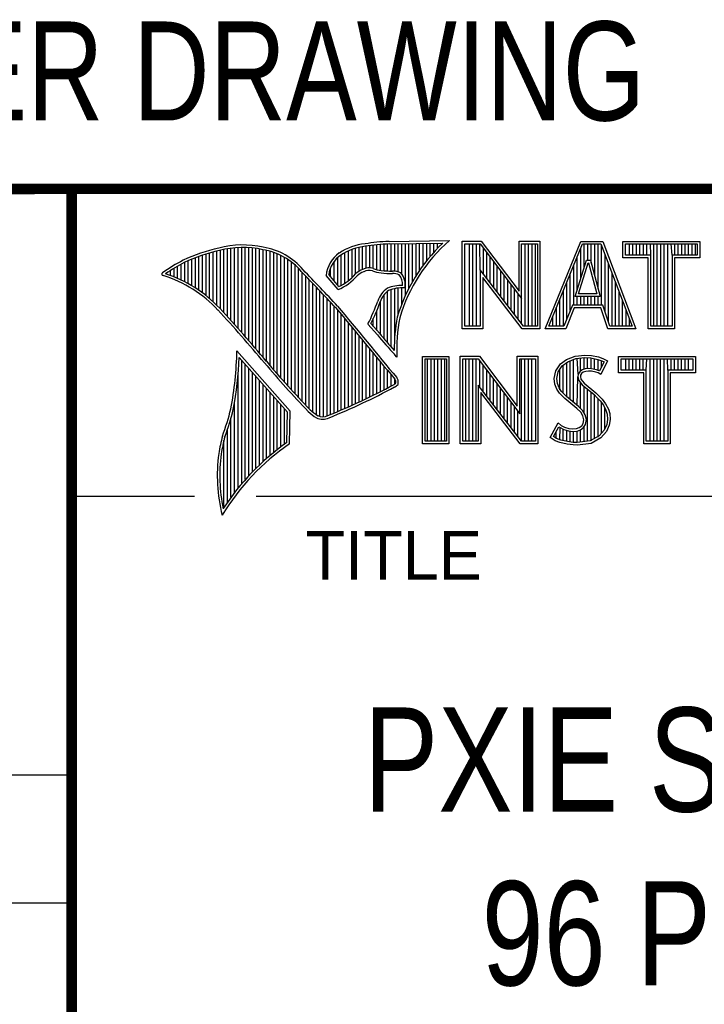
# Model space of a CAD drawing. Header units: inches. Extents: x 0 to 22, y 0 to 17.
# Tile 8 of 12: x 16.3 to 17.6, y 1.4 to 3.3. Entities that reach past the tile are written whole.
import ezdxf
from ezdxf.enums import TextEntityAlignment as Align

# ---------------------------------------------------------------- set-up
doc = ezdxf.new("R2010")
doc.units = ezdxf.units.IN
doc.header["$LTSCALE"] = 1.21
doc.header["$MEASUREMENT"] = 0
doc.layers.get('0').update_dxf_attribs({"linetype": 'CONTINUOUS'})
doc.styles.get("Standard").update_dxf_attribs({"font": 'txt', "width": 0.8})

msp = doc.modelspace()

# ---------------------------------------------------------------- linework, layer by layer
at = {"color": 2, "linetype": 'CONTINUOUS'}
for p, q in [((16.3737, 2.9596), (21.5037, 2.9596)), ((16.3737, 2.9596), (16.3737, 1.2496)), ((16.375, 2.96), (21.5, 2.96)), ((16.9742, 2.8027), (16.9742, 2.8536)), ((16.981, 2.8023), (16.981, 2.854)), ((16.9838, 2.8589), (17.0997, 2.8607)), ((16.9839, 2.8541), (17.087, 2.8557)), ((16.9879, 2.802), (16.9879, 2.8542)), ((16.9947, 2.8019), (16.9947, 2.8543)), ((17.0015, 2.8005), (17.0015, 2.8544)), ((17.0083, 2.7963), (17.0083, 2.8545)), ((17.0152, 2.755), (17.0152, 2.8546)), ((17.022, 2.7691), (17.022, 2.8547)), ((17.0288, 2.7817), (17.0288, 2.8548)), ((17.0357, 2.7931), (17.0357, 2.8549)), ((17.0425, 2.8035), (17.0425, 2.855)), ((17.0493, 2.8131), (17.0493, 2.8551)), ((17.0561, 2.822), (17.0561, 2.8552)), ((17.063, 2.8303), (17.063, 2.8553)), ((17.0698, 2.8381), (17.0698, 2.8554)), ((17.0766, 2.8454), (17.0766, 2.8555)), ((17.1243, 2.8592), (17.1609, 2.8592)), ((17.1243, 2.6915), (17.1243, 2.8592)), ((17.1291, 2.8543), (17.1585, 2.8543)), ((17.1291, 2.6963), (17.1291, 2.8543)), ((17.1381, 2.6963), (17.1381, 2.8543)), ((17.1447, 2.6963), (17.1447, 2.8543)), ((17.1514, 2.6963), (17.1514, 2.8543)), ((17.1589, 2.8042), (17.1581, 2.8543)), ((17.1585, 2.8543), (17.2383, 2.7492)), ((17.1609, 2.8592), (17.2334, 2.7636)), ((17.2334, 2.8592), (17.2732, 2.8592)), ((17.2334, 2.7636), (17.2334, 2.8592)), ((17.2383, 2.8543), (17.2684, 2.8543)), ((17.2383, 2.7492), (17.2383, 2.8543)), ((17.2449, 2.6963), (17.2449, 2.8543)), ((17.2515, 2.6963), (17.2515, 2.8543)), ((17.2582, 2.6963), (17.2582, 2.8543)), ((17.2649, 2.6963), (17.2649, 2.8543)), ((17.2684, 2.8543), (17.2684, 2.6963)), ((17.2732, 2.8592), (17.2732, 2.6915)), ((17.2831, 2.6915), (17.3516, 2.8591)), ((17.2903, 2.6964), (17.3548, 2.8542)), ((17.3516, 2.8591), (17.3938, 2.8591)), ((17.3548, 2.8542), (17.3905, 2.8542)), ((17.3583, 2.8098), (17.3583, 2.8542)), ((17.365, 2.8228), (17.365, 2.8542)), ((17.3717, 2.817), (17.3717, 2.8542)), ((17.3784, 2.7925), (17.3784, 2.8542)), ((17.385, 2.7679), (17.385, 2.8542)), ((17.3905, 2.8542), (17.4504, 2.6964)), ((17.3938, 2.8591), (17.4574, 2.6915)), ((17.4327, 2.8591), (17.5802, 2.8591)), ((17.4327, 2.8278), (17.4327, 2.8591)), ((17.4375, 2.8542), (17.5753, 2.8542)), ((17.4375, 2.8327), (17.4375, 2.8542)), ((17.4451, 2.8327), (17.4451, 2.8542)), ((17.4518, 2.8327), (17.4518, 2.8542)), ((17.4585, 2.8327), (17.4585, 2.8542)), ((17.4652, 2.8327), (17.4652, 2.8542)), ((17.4718, 2.8327), (17.4718, 2.8542)), ((17.4785, 2.8327), (17.4785, 2.8542)), ((17.4859, 2.8327), (17.4852, 2.8542)), ((17.4919, 2.6964), (17.4919, 2.8542)), ((17.4985, 2.6964), (17.4985, 2.8542)), ((17.5052, 2.6964), (17.5052, 2.8542)), ((17.5119, 2.6964), (17.5119, 2.8542)), ((17.5186, 2.6964), (17.5186, 2.8542)), ((17.5269, 2.8327), (17.5252, 2.8542)), ((17.5319, 2.8327), (17.5319, 2.8542)), ((17.5386, 2.8327), (17.5386, 2.8542)), ((17.5453, 2.8327), (17.5453, 2.8542)), ((17.5519, 2.8327), (17.5519, 2.8542)), ((17.5586, 2.8327), (17.5586, 2.8542)), ((17.5653, 2.8327), (17.5653, 2.8542)), ((17.572, 2.8327), (17.572, 2.8542)), ((17.5753, 2.8542), (17.5753, 2.8327)), ((17.5802, 2.8591), (17.5802, 2.8278)), ((16.6329, 2.7549), (16.6329, 2.8347)), ((16.6397, 2.7492), (16.6397, 2.8367)), ((16.6465, 2.7431), (16.6465, 2.8386)), ((16.6533, 2.7366), (16.6533, 2.8403)), ((16.6602, 2.7295), (16.6602, 2.8419)), ((16.667, 2.7221), (16.667, 2.8435)), ((16.6738, 2.7146), (16.6738, 2.8449)), ((16.6806, 2.707), (16.6806, 2.8459)), ((16.6875, 2.6995), (16.6875, 2.8467)), ((16.6943, 2.6918), (16.6943, 2.8472)), ((16.7011, 2.6841), (16.7011, 2.8474)), ((16.708, 2.6764), (16.708, 2.8474)), ((16.7148, 2.6685), (16.7148, 2.847)), ((16.7216, 2.6607), (16.7216, 2.8465)), ((16.7284, 2.6527), (16.7284, 2.8456)), ((16.7353, 2.6447), (16.7353, 2.8445)), ((16.7421, 2.6366), (16.7421, 2.8431)), ((16.7489, 2.6285), (16.7489, 2.8417)), ((16.7557, 2.6204), (16.7557, 2.84)), ((16.7626, 2.6125), (16.7626, 2.8378)), ((16.7694, 2.6046), (16.7694, 2.8352)), ((16.8991, 2.7788), (16.8991, 2.8375)), ((16.9059, 2.7837), (16.9059, 2.8408)), ((16.9128, 2.7896), (16.9128, 2.8436)), ((16.9196, 2.7966), (16.9196, 2.8459)), ((16.9264, 2.8018), (16.9264, 2.8477)), ((16.9332, 2.8053), (16.9332, 2.849)), ((16.9401, 2.8077), (16.9401, 2.8499)), ((16.9469, 2.8082), (16.9469, 2.8509)), ((16.9537, 2.8069), (16.9537, 2.8518)), ((16.9606, 2.8048), (16.9606, 2.8525)), ((16.9674, 2.8034), (16.9674, 2.8531)), ((17.1648, 2.7965), (17.1648, 2.8461)), ((17.1714, 2.7879), (17.1714, 2.8373)), ((17.3517, 2.7882), (17.3517, 2.8465)), ((17.3917, 2.7364), (17.3917, 2.851)), ((16.5919, 2.7815), (16.5919, 2.819)), ((16.5987, 2.7778), (16.5987, 2.8221)), ((16.6055, 2.7738), (16.6055, 2.8249)), ((16.6124, 2.7696), (16.6124, 2.8276)), ((16.6192, 2.765), (16.6192, 2.8301)), ((16.626, 2.7601), (16.626, 2.8325)), ((16.7762, 2.5968), (16.7762, 2.8321)), ((16.7831, 2.5891), (16.7831, 2.8284)), ((16.7899, 2.5815), (16.7899, 2.8242)), ((16.7967, 2.5739), (16.7967, 2.8193)), ((16.8786, 2.783), (16.8786, 2.8206)), ((16.8855, 2.7749), (16.8855, 2.8281)), ((16.8923, 2.7747), (16.8923, 2.8335)), ((17.1781, 2.7792), (17.1781, 2.8285)), ((17.1848, 2.7705), (17.1848, 2.8197)), ((17.3409, 2.7533), (17.3624, 2.8228)), ((17.345, 2.7666), (17.345, 2.8302)), ((17.3475, 2.7581), (17.3659, 2.8179)), ((17.3624, 2.8228), (17.3701, 2.8228)), ((17.3659, 2.8179), (17.3664, 2.8179)), ((17.3664, 2.8179), (17.3827, 2.7581)), ((17.3701, 2.8228), (17.389, 2.7533)), ((17.3984, 2.7232), (17.3984, 2.8334)), ((17.4051, 2.7034), (17.4051, 2.8158)), ((17.481, 2.8278), (17.4327, 2.8278)), ((17.4859, 2.8327), (17.4375, 2.8327)), ((17.481, 2.6915), (17.481, 2.8278)), ((17.4859, 2.6964), (17.4859, 2.8327)), ((17.5753, 2.8327), (17.5269, 2.8327)), ((17.5269, 2.8327), (17.5269, 2.6964)), ((17.5802, 2.8278), (17.5318, 2.8278)), ((17.5318, 2.8278), (17.5318, 2.6915)), ((16.5578, 2.796), (16.5578, 2.7989)), ((16.5646, 2.7936), (16.5646, 2.8033)), ((16.5714, 2.7909), (16.5714, 2.8075)), ((16.5782, 2.788), (16.5782, 2.8116)), ((16.5851, 2.7849), (16.5851, 2.8154)), ((16.8035, 2.5665), (16.8035, 2.8136)), ((16.8104, 2.5591), (16.8104, 2.807)), ((16.8172, 2.5519), (16.8172, 2.7996)), ((16.8718, 2.791), (16.8718, 2.8085)), ((17.2418, 2.6963), (17.1589, 2.8042)), ((17.1589, 2.8042), (17.1589, 2.6963)), ((17.1915, 2.7618), (17.1915, 2.8109)), ((17.1981, 2.7531), (17.1981, 2.8021)), ((17.3316, 2.7267), (17.3316, 2.7975)), ((17.3383, 2.7364), (17.3383, 2.8138)), ((17.4118, 2.6964), (17.4118, 2.7982)), ((16.824, 2.5447), (16.824, 2.7924)), ((16.8308, 2.5375), (16.8308, 2.7853)), ((16.8377, 2.5314), (16.8377, 2.7781)), ((16.8864, 2.7664), (16.8632, 2.7937)), ((16.8877, 2.7723), (16.8682, 2.7952)), ((17.2395, 2.6915), (17.1637, 2.7899)), ((17.1637, 2.7899), (17.1637, 2.6915)), ((17.2048, 2.7445), (17.2048, 2.7933)), ((17.2115, 2.7358), (17.2115, 2.7845)), ((17.325, 2.7101), (17.325, 2.7812)), ((17.4184, 2.6964), (17.4184, 2.7806)), ((16.8445, 2.5262), (16.8445, 2.7709)), ((16.8513, 2.523), (16.8513, 2.7637)), ((16.981, 2.664), (16.981, 2.7634)), ((16.9879, 2.6563), (16.9879, 2.7665)), ((16.9947, 2.6748), (16.9947, 2.7683)), ((17.0015, 2.7195), (17.0015, 2.7694)), ((17.0083, 2.7388), (17.0083, 2.7698)), ((17.2182, 2.7271), (17.2182, 2.7757)), ((17.2248, 2.7184), (17.2248, 2.7669)), ((17.3183, 2.6964), (17.3183, 2.7648)), ((17.4251, 2.6964), (17.4251, 2.763)), ((16.8581, 2.5224), (16.8581, 2.7565)), ((16.865, 2.5241), (16.865, 2.7493)), ((16.8718, 2.527), (16.8718, 2.7421)), ((16.9674, 2.6802), (16.9674, 2.7444)), ((16.9742, 2.672), (16.9742, 2.7568)), ((17.2315, 2.7098), (17.2315, 2.7581)), ((17.2382, 2.7011), (17.2383, 2.7492)), ((17.3116, 2.6964), (17.3116, 2.7485)), ((17.389, 2.7533), (17.3409, 2.7533)), ((17.345, 2.7364), (17.345, 2.7533)), ((17.3827, 2.7581), (17.3475, 2.7581)), ((17.3517, 2.7364), (17.3517, 2.7533)), ((17.3583, 2.7364), (17.3583, 2.7533)), ((17.365, 2.7364), (17.365, 2.7533)), ((17.3717, 2.7364), (17.3717, 2.7533)), ((17.3784, 2.7364), (17.3784, 2.7533)), ((17.385, 2.7364), (17.385, 2.7533)), ((17.4318, 2.6964), (17.4318, 2.7455)), ((16.8786, 2.5298), (16.8786, 2.7348)), ((16.8855, 2.5327), (16.8855, 2.727)), ((16.9606, 2.6882), (16.9606, 2.7266)), ((17.3049, 2.6964), (17.3049, 2.7322)), ((17.3356, 2.7364), (17.3195, 2.6964)), ((17.3388, 2.7316), (17.3228, 2.6915)), ((17.394, 2.7364), (17.3356, 2.7364)), ((17.3905, 2.7316), (17.3388, 2.7316)), ((17.4039, 2.6915), (17.3905, 2.7316)), ((17.4074, 2.6964), (17.394, 2.7364)), ((17.4385, 2.6964), (17.4385, 2.7279)), ((16.8923, 2.5356), (16.8923, 2.7187)), ((16.8991, 2.5385), (16.8991, 2.7104)), ((16.9059, 2.5415), (16.9059, 2.7022)), ((16.9537, 2.696), (16.9537, 2.7109)), ((17.2983, 2.6964), (17.2983, 2.7158)), ((17.4451, 2.6964), (17.4451, 2.7103)), ((16.9128, 2.5446), (16.9128, 2.6939)), ((16.9196, 2.5477), (16.9196, 2.6856)), ((16.9616, 2.6797), (16.9434, 2.7005)), ((16.9653, 2.6828), (16.9492, 2.7013)), ((17.1637, 2.6915), (17.1243, 2.6915)), ((17.1589, 2.6963), (17.1291, 2.6963)), ((17.2732, 2.6915), (17.2395, 2.6915)), ((17.2684, 2.6963), (17.2418, 2.6963)), ((17.3228, 2.6915), (17.2831, 2.6915)), ((17.3195, 2.6964), (17.2903, 2.6964)), ((17.4574, 2.6915), (17.4039, 2.6915)), ((17.4504, 2.6964), (17.4074, 2.6964)), ((17.5318, 2.6915), (17.481, 2.6915)), ((17.5269, 2.6964), (17.4859, 2.6964)), ((16.9264, 2.5508), (16.9264, 2.6774)), ((16.9332, 2.554), (16.9332, 2.6691)), ((16.7939, 2.533), (16.6919, 2.6489)), ((16.9401, 2.5573), (16.9401, 2.6608)), ((16.9469, 2.5606), (16.9469, 2.6526)), ((16.789, 2.5312), (16.6964, 2.6365)), ((16.7011, 2.3939), (16.7011, 2.6311)), ((16.9537, 2.5639), (16.9537, 2.6443)), ((16.9606, 2.5673), (16.9606, 2.6361)), ((16.9674, 2.5708), (16.9674, 2.6278)), ((16.999, 2.637), (16.9946, 2.6418)), ((17.0482, 2.6383), (17.0988, 2.6383)), ((17.0482, 2.4708), (17.0482, 2.6383)), ((17.0531, 2.6334), (17.0939, 2.6334)), ((17.0531, 2.4756), (17.0531, 2.6334)), ((17.0577, 2.4756), (17.0577, 2.6334)), ((17.0644, 2.4756), (17.0644, 2.6334)), ((17.071, 2.4756), (17.071, 2.6334)), ((17.0777, 2.4756), (17.0777, 2.6334)), ((17.0844, 2.4756), (17.0844, 2.6334)), ((17.0911, 2.4756), (17.0911, 2.6334)), ((17.0939, 2.6334), (17.0939, 2.4756)), ((17.0988, 2.6383), (17.0988, 2.4708)), ((17.1205, 2.6385), (17.1571, 2.6385)), ((17.1205, 2.4708), (17.1205, 2.6385)), ((17.1253, 2.6336), (17.1547, 2.6336)), ((17.1253, 2.4756), (17.1253, 2.6336)), ((17.1311, 2.4756), (17.1311, 2.6336)), ((17.1378, 2.4756), (17.1378, 2.6336)), ((17.1445, 2.4756), (17.1445, 2.6336)), ((17.1511, 2.4756), (17.1511, 2.6336)), ((17.1547, 2.6336), (17.2345, 2.5284)), ((17.1571, 2.6385), (17.2296, 2.5429)), ((17.1578, 2.5799), (17.1578, 2.6295)), ((17.2296, 2.6385), (17.2694, 2.6385)), ((17.2296, 2.5429), (17.2296, 2.6385)), ((17.2345, 2.6336), (17.2646, 2.6336)), ((17.2345, 2.5284), (17.2345, 2.6336)), ((17.2379, 2.4756), (17.2379, 2.6336)), ((17.2446, 2.4756), (17.2446, 2.6336)), ((17.2513, 2.4756), (17.2513, 2.6336)), ((17.2579, 2.4756), (17.2579, 2.6336)), ((17.2646, 2.6336), (17.2646, 2.4756)), ((17.2694, 2.6385), (17.2694, 2.4708)), ((17.3127, 2.6238), (17.3245, 2.6324)), ((17.3162, 2.6204), (17.3269, 2.6281)), ((17.3245, 2.6324), (17.3412, 2.639)), ((17.3269, 2.6281), (17.3424, 2.6343)), ((17.3314, 2.5555), (17.3314, 2.6299)), ((17.338, 2.5499), (17.338, 2.6326)), ((17.3412, 2.639), (17.3596, 2.641)), ((17.3424, 2.6343), (17.3597, 2.6362)), ((17.3466, 2.6041), (17.3447, 2.6345)), ((17.3514, 2.6103), (17.3514, 2.6353)), ((17.3581, 2.6135), (17.3581, 2.636)), ((17.3596, 2.641), (17.372, 2.6402)), ((17.3597, 2.6362), (17.3713, 2.6354)), ((17.3647, 2.6146), (17.3647, 2.6358)), ((17.3713, 2.6354), (17.3843, 2.6326)), ((17.3714, 2.6146), (17.3714, 2.6353)), ((17.372, 2.6402), (17.3856, 2.6373)), ((17.3781, 2.6134), (17.3781, 2.6339)), ((17.3843, 2.6326), (17.3921, 2.6299)), ((17.3848, 2.6117), (17.3848, 2.6324)), ((17.3856, 2.6373), (17.3939, 2.6344)), ((17.3966, 2.6278), (17.3879, 2.6106)), ((17.4031, 2.6301), (17.3899, 2.6036)), ((17.3914, 2.6176), (17.3914, 2.6301)), ((17.3921, 2.6299), (17.3966, 2.6278)), ((17.3939, 2.6344), (17.4031, 2.6301)), ((17.4242, 2.6383), (17.5717, 2.6383)), ((17.4242, 2.607), (17.4242, 2.6383)), ((17.429, 2.6334), (17.5669, 2.6334)), ((17.429, 2.6119), (17.429, 2.6334)), ((17.4382, 2.6119), (17.4382, 2.6334)), ((17.4448, 2.6119), (17.4448, 2.6334)), ((17.4515, 2.6119), (17.4515, 2.6334)), ((17.4582, 2.6119), (17.4582, 2.6334)), ((17.4649, 2.6119), (17.4649, 2.6334)), ((17.4716, 2.6119), (17.4716, 2.6334)), ((17.4774, 2.6119), (17.4782, 2.6334)), ((17.4849, 2.4756), (17.4849, 2.6334)), ((17.4916, 2.4756), (17.4916, 2.6334)), ((17.4983, 2.4756), (17.4983, 2.6334)), ((17.5049, 2.4756), (17.5049, 2.6334)), ((17.5116, 2.4756), (17.5116, 2.6334)), ((17.5185, 2.6119), (17.5183, 2.6334)), ((17.525, 2.6119), (17.525, 2.6334)), ((17.5316, 2.6119), (17.5316, 2.6334)), ((17.5383, 2.6119), (17.5383, 2.6334)), ((17.545, 2.6119), (17.545, 2.6334)), ((17.5517, 2.6119), (17.5517, 2.6334)), ((17.5583, 2.6119), (17.5583, 2.6334)), ((17.5669, 2.6334), (17.5669, 2.6119)), ((17.5717, 2.6383), (17.5717, 2.607)), ((16.708, 2.4018), (16.708, 2.6233)), ((16.7148, 2.4093), (16.7148, 2.6156)), ((16.7216, 2.4165), (16.7216, 2.6078)), ((16.9742, 2.5743), (16.9742, 2.6195)), ((16.981, 2.5778), (16.981, 2.6113)), ((17.1645, 2.5712), (17.1645, 2.6207)), ((17.1712, 2.5625), (17.1712, 2.6119)), ((17.3009, 2.5961), (17.3037, 2.6105)), ((17.3037, 2.6105), (17.3127, 2.6238)), ((17.3058, 2.5959), (17.3083, 2.6086)), ((17.3083, 2.6086), (17.3162, 2.6204)), ((17.3113, 2.5744), (17.3113, 2.6131)), ((17.318, 2.5677), (17.318, 2.6217)), ((17.3247, 2.561), (17.3247, 2.6265)), ((17.3497, 2.609), (17.3466, 2.6041)), ((17.3543, 2.6124), (17.3497, 2.609)), ((17.3565, 2.6079), (17.3533, 2.6056)), ((17.3604, 2.6142), (17.3543, 2.6124)), ((17.3614, 2.6094), (17.3565, 2.6079)), ((17.3664, 2.6148), (17.3604, 2.6142)), ((17.3665, 2.6099), (17.3614, 2.6094)), ((17.3726, 2.6145), (17.3664, 2.6148)), ((17.372, 2.6097), (17.3665, 2.6099)), ((17.3807, 2.6079), (17.372, 2.6097)), ((17.3819, 2.6126), (17.3726, 2.6145)), ((17.3853, 2.6065), (17.3807, 2.6079)), ((17.3873, 2.6109), (17.3819, 2.6126)), ((17.3879, 2.6106), (17.3873, 2.6109)), ((17.4774, 2.6119), (17.429, 2.6119)), ((17.4774, 2.4756), (17.4774, 2.6119)), ((17.5669, 2.6119), (17.5185, 2.6119)), ((17.5185, 2.6119), (17.5185, 2.4756)), ((16.6943, 2.3857), (16.6943, 2.603)), ((16.7284, 2.4233), (16.7284, 2.6001)), ((16.7353, 2.4299), (16.7353, 2.5923)), ((16.9879, 2.5814), (16.9879, 2.603)), ((16.9947, 2.5853), (16.9947, 2.5948)), ((17.1778, 2.5539), (17.1778, 2.6031)), ((17.1845, 2.5452), (17.1845, 2.5943)), ((17.302, 2.5852), (17.3009, 2.5961)), ((17.3068, 2.5863), (17.3058, 2.5959)), ((17.3447, 2.5443), (17.3461, 2.5993)), ((17.3466, 2.6041), (17.3461, 2.5993)), ((17.3461, 2.5993), (17.3477, 2.5922)), ((17.3477, 2.5922), (17.3547, 2.5835)), ((17.3513, 2.6025), (17.351, 2.5996)), ((17.351, 2.5996), (17.3521, 2.5944)), ((17.3533, 2.6056), (17.3513, 2.6025)), ((17.3521, 2.5944), (17.3582, 2.5869)), ((17.3899, 2.6036), (17.3853, 2.6065)), ((17.4726, 2.607), (17.4242, 2.607)), ((17.4726, 2.4708), (17.4726, 2.607)), ((17.5717, 2.607), (17.5233, 2.607)), ((17.5233, 2.607), (17.5233, 2.4708)), ((16.7421, 2.4363), (16.7421, 2.5846)), ((16.7489, 2.4424), (16.7489, 2.5768)), ((17.238, 2.4756), (17.1551, 2.5834)), ((17.1551, 2.5834), (17.1551, 2.4756)), ((17.1912, 2.5365), (17.1912, 2.5855)), ((17.1979, 2.5278), (17.1979, 2.5767)), ((17.3058, 2.5754), (17.302, 2.5852)), ((17.3109, 2.5679), (17.3058, 2.5754)), ((17.3101, 2.5777), (17.3068, 2.5863)), ((17.3147, 2.571), (17.3101, 2.5777)), ((17.3243, 2.5614), (17.3147, 2.571)), ((17.3514, 2.5381), (17.3514, 2.5876)), ((17.3547, 2.5835), (17.3771, 2.5649)), ((17.3581, 2.5298), (17.3581, 2.5807)), ((17.3582, 2.5869), (17.3804, 2.5685)), ((17.3647, 2.4755), (17.3647, 2.5752)), ((16.7557, 2.4482), (16.7557, 2.569)), ((16.7626, 2.4538), (16.7626, 2.5613)), ((16.7694, 2.4592), (16.7694, 2.5535)), ((17.2356, 2.4708), (17.1599, 2.5692)), ((17.1599, 2.5692), (17.1599, 2.4708)), ((17.2045, 2.5192), (17.2045, 2.5679)), ((17.2112, 2.5105), (17.2112, 2.5591)), ((17.3153, 2.5636), (17.3109, 2.5679)), ((17.321, 2.5578), (17.3153, 2.5636)), ((17.3441, 2.5385), (17.321, 2.5578)), ((17.3474, 2.5421), (17.3243, 2.5614)), ((17.3714, 2.4763), (17.3714, 2.5696)), ((17.3771, 2.5649), (17.383, 2.559)), ((17.3781, 2.4808), (17.3781, 2.5639)), ((17.3804, 2.5685), (17.3864, 2.5624)), ((17.383, 2.559), (17.3888, 2.5529)), ((17.3848, 2.4834), (17.3848, 2.5571)), ((17.3864, 2.5624), (17.3925, 2.5561)), ((17.3888, 2.5529), (17.3953, 2.5446)), ((17.3925, 2.5561), (17.3994, 2.5472)), ((16.6875, 2.377), (16.6875, 2.5502)), ((16.7762, 2.4644), (16.7762, 2.5458)), ((16.7831, 2.4694), (16.7831, 2.538)), ((16.7927, 2.4704), (16.7939, 2.533)), ((17.2179, 2.5018), (17.2179, 2.5503)), ((17.2246, 2.4931), (17.2246, 2.5415)), ((17.2312, 2.4844), (17.2312, 2.5327)), ((17.3516, 2.5311), (17.3441, 2.5385)), ((17.3554, 2.5341), (17.3474, 2.5421)), ((17.3604, 2.5261), (17.3554, 2.5341)), ((17.3914, 2.4908), (17.3914, 2.5495)), ((17.3953, 2.5446), (17.4001, 2.535)), ((17.3981, 2.4982), (17.3981, 2.5389)), ((17.3994, 2.5472), (17.4046, 2.5368)), ((17.4001, 2.535), (17.4024, 2.5275)), ((17.4046, 2.5368), (17.4072, 2.5285)), ((16.6806, 2.368), (16.6806, 2.52)), ((16.788, 2.4729), (16.789, 2.5312)), ((17.3559, 2.5241), (17.3516, 2.5311)), ((17.3579, 2.5169), (17.3559, 2.5241)), ((17.3565, 2.5097), (17.3579, 2.5169)), ((17.3629, 2.5171), (17.3604, 2.5261)), ((17.3611, 2.5079), (17.3629, 2.5171)), ((17.4031, 2.5174), (17.4016, 2.5077)), ((17.4024, 2.5275), (17.4031, 2.5174)), ((17.408, 2.5172), (17.4063, 2.5063)), ((17.4072, 2.5285), (17.408, 2.5172)), ((16.6738, 2.3584), (16.6738, 2.4982)), ((17.2931, 2.483), (17.3081, 2.5106)), ((17.2995, 2.4845), (17.3097, 2.5034)), ((17.3081, 2.5106), (17.3144, 2.506)), ((17.3097, 2.5034), (17.3119, 2.5018)), ((17.3113, 2.478), (17.3119, 2.5018)), ((17.3119, 2.5018), (17.3189, 2.4983)), ((17.3144, 2.506), (17.3207, 2.5028)), ((17.318, 2.4765), (17.318, 2.4986)), ((17.3189, 2.4983), (17.328, 2.4952)), ((17.3207, 2.5028), (17.3291, 2.5)), ((17.3247, 2.475), (17.3247, 2.4963)), ((17.328, 2.4952), (17.3365, 2.4942)), ((17.3291, 2.5), (17.3366, 2.4991)), ((17.3314, 2.474), (17.3314, 2.4948)), ((17.3365, 2.4942), (17.3446, 2.4949)), ((17.3366, 2.4991), (17.3435, 2.4997)), ((17.3435, 2.4997), (17.3487, 2.5017)), ((17.3446, 2.4949), (17.351, 2.4974)), ((17.3447, 2.4728), (17.3447, 2.4949)), ((17.3487, 2.5017), (17.3536, 2.5051)), ((17.351, 2.4974), (17.3572, 2.5017)), ((17.3514, 2.4737), (17.3514, 2.4975)), ((17.3536, 2.5051), (17.3565, 2.5097)), ((17.3572, 2.5017), (17.3611, 2.5079)), ((17.3581, 2.4746), (17.3581, 2.5024)), ((17.3967, 2.4966), (17.3868, 2.4857)), ((17.4016, 2.5077), (17.3967, 2.4966)), ((17.4063, 2.5063), (17.4008, 2.4939)), ((16.667, 2.3482), (16.667, 2.477)), ((17.0939, 2.4756), (17.0531, 2.4756)), ((17.1551, 2.4756), (17.1253, 2.4756)), ((17.2646, 2.4756), (17.238, 2.4756)), ((17.3026, 2.4766), (17.2931, 2.483)), ((17.3049, 2.4809), (17.2995, 2.4845)), ((17.3118, 2.4729), (17.3026, 2.4766)), ((17.3047, 2.481), (17.3047, 2.4941)), ((17.3132, 2.4775), (17.3049, 2.4809)), ((17.3262, 2.4748), (17.3132, 2.4775)), ((17.338, 2.473), (17.338, 2.494)), ((17.3699, 2.4761), (17.345, 2.4729)), ((17.3868, 2.4857), (17.3699, 2.4761)), ((17.3899, 2.4818), (17.3714, 2.4714)), ((17.4008, 2.4939), (17.3899, 2.4818)), ((17.5185, 2.4756), (17.4774, 2.4756)), ((17.0988, 2.4708), (17.0482, 2.4708)), ((17.1599, 2.4708), (17.1205, 2.4708)), ((17.2694, 2.4708), (17.2356, 2.4708)), ((17.3254, 2.47), (17.3118, 2.4729)), ((17.3369, 2.4683), (17.3254, 2.47)), ((17.3373, 2.4731), (17.3262, 2.4748)), ((17.3452, 2.468), (17.3369, 2.4683)), ((17.345, 2.4729), (17.3373, 2.4731)), ((17.3714, 2.4714), (17.3452, 2.468)), ((17.5233, 2.4708), (17.4726, 2.4708)), ((16.375, 2.37), (16.6109, 2.37)), ((16.7288, 2.37), (21.5, 2.37)), ((13.61, 1.835), (16.375, 1.835)), ((16.375, 1.5888), (13.61, 1.5888))]:
    msp.add_line(p, q, dxfattribs=at)
at = {"color": 7, "linetype": 'CONTINUOUS', "const_width": 0.02}
for points in [[(13.6, 2.9595), (21.5, 2.96)], [(16.375, 2.96), (16.375, 0.5)]]:
    msp.add_lwpolyline(points, dxfattribs=at)
at = {"color": 2, "linetype": 'CONTINUOUS'}
for centre, radius, start, end in [((16.9502, 2.7423), 0.1128, 96.3009, 123.1685), ((17.0005, 2.4511), 0.4082, 92.3475, 98.8367), ((17.0005, 2.4511), 0.4034, 92.3569, 98.8525), ((17.308, 2.6221), 0.3216, 133.4014, 163.4571), ((17.308, 2.6221), 0.3168, 131.1193, 163.4132), ((16.7315, 2.5144), 0.3399, 102.6162, 114.8514), ((16.7315, 2.5144), 0.3351, 102.5989, 114.8296), ((16.7034, 2.6747), 0.1775, 77.2819, 105.0682), ((16.7034, 2.6747), 0.1727, 77.2314, 105.1003), ((16.7222, 2.7226), 0.1221, 40.1653, 80.8429), ((16.7222, 2.7226), 0.1269, 40.2333, 80.7735), ((16.923, 2.7875), 0.0602, 125.032, 174.0466), ((16.9502, 2.7423), 0.108, 96.2443, 123.1259), ((16.7759, 2.4698), 0.3996, 117.9347, 124.5691), ((16.7759, 2.4698), 0.3948, 117.954, 124.0374), ((16.923, 2.7875), 0.0554, 125.1142, 171.9572), ((16.5507, 2.7963), 0.00298, 121.3543, 265.8048), ((16.4772, 2.5601), 0.2493, 43.1664, 71.8497), ((9.1994, -4.4938), 10.5463, 43.2461, 43.76704), ((9.199, -4.4944), 10.5518, 43.24607, 43.76701), ((16.9517, 2.7612), 0.0478, 112.9196, 132.2699), ((16.9517, 2.7612), 0.043, 112.6662, 131.9321), ((16.9455, 2.7813), 0.0269, 72.6128, 117.3853), ((16.9455, 2.7813), 0.0221, 72.9381, 117.8635), ((16.977, 2.8697), 0.0718, 249.5515, 263.1636), ((16.977, 2.8697), 0.067, 249.4455, 263.1373), ((16.9944, 3.0501), 0.253, 264.1107, 269.1006), ((16.9944, 3.0501), 0.2482, 264.1189, 269.068), ((16.9917, 2.7681), 0.0339, 64.4685, 92.2537), ((16.9917, 2.7681), 0.0291, 66.3231, 92.5053), ((16.9825, 2.7769), 0.0323, 347.1178, 42.4037), ((16.4773, 2.5601), 0.2445, 43.1672, 72.5708), ((16.8429, 2.8642), 0.107, 293.9928, 318.4439), ((16.8429, 2.8642), 0.1022, 295.9966, 318.5916), ((16.9825, 2.7769), 0.0275, 355.2987, 40.4494), ((17.0047, 2.732), 0.0441, 122.6948, 163.4996), ((17.0047, 2.732), 0.0393, 123.3496, 163.7165), ((17.0094, 2.698), 0.0767, 89.6565, 111.8738), ((17.0094, 2.698), 0.0719, 86.3769, 111.5054), ((16.5488, 2.8964), 0.4406, 333.6063, 339.8409), ((16.5488, 2.8963), 0.4454, 334.022, 339.8635), ((14.6645, 0.8858), 2.7122, 39.9143, 42.7655), ((14.6639, 0.8852), 2.7178, 39.9159, 42.7668), ((117.205, 85.4976), 130.0576, 219.522219, 219.6006), ((117.1292, 85.4341), 129.954, 219.521832, 219.600442), ((17.3248, 2.6518), 0.3309, 169.2392, 180.3763), ((17.3248, 2.6518), 0.3261, 169.2807, 182.6075), ((17.5234, 3.1364), 0.724, 219.1087, 223.0885), ((17.5234, 3.1364), 0.7192, 219.1032, 222.5932), ((16.0461, 2.6599), 0.6459, 349.0852, 359.0204), ((16.0461, 2.6599), 0.6507, 349.0758, 357.94), ((18.1343, 3.7937), 1.8102, 220.042, 224.0069), ((18.1342, 3.7937), 1.815, 220.0434, 224.0127), ((16.9709, 2.5786), 0.0288, 26.3697, 33.9), ((16.9687, 2.5899), 0.028, 353.6797, 3.043), ((16.9709, 2.5786), 0.0336, 24.6866, 34.3242), ((16.9687, 2.5899), 0.0328, 350.4758, 4.7759), ((16.3916, 3.7016), 1.269, 291.9871, 298.2491), ((16.3917, 3.7016), 1.2737, 291.9984, 298.2504), ((16.98, 2.6057), 0.0252, 299.2501, 311.2614), ((16.98, 2.6057), 0.03, 299.1847, 314.8198), ((16.2632, 2.6388), 0.4292, 339.0712, 346.3669), ((16.2632, 2.6388), 0.434, 339.1085, 346.381), ((16.9079, 2.6176), 0.116, 227.0911, 236.9191), ((16.9079, 2.6176), 0.1112, 227.1627, 236.7917), ((16.8565, 2.5437), 0.0261, 242.8484, 298.0511), ((16.8565, 2.5437), 0.0213, 243.4913, 298.7009), ((17.0658, 2.3848), 0.4141, 165.9359, 170.6858), ((17.0658, 2.3848), 0.4093, 165.9761, 170.6762), ((17.0508, 2.0969), 0.454, 124.6428, 148.5563), ((17.0508, 2.0969), 0.4588, 124.9509, 147.098), ((16.9723, 2.4095), 0.318, 172.3562, 193.7958), ((16.9723, 2.4095), 0.3132, 172.3688, 191.6866)]:
    msp.add_arc(centre, radius, start, end, dxfattribs=at)

# ---------------------------------------------------------------- texts
at = {"color": 7, "linetype": 'CONTINUOUS', "width": 0.8}
msp.add_text('CUSTOMER DRAWING', height=0.19, dxfattribs=at).set_placement((16.3742, 3.0911), align=Align.CENTER)
at = {"color": 2, "linetype": 'CONTINUOUS'}
msp.add_text('TITLE', height=0.093, dxfattribs=at).set_placement((16.8235, 2.21))
at = {"color": 7, "linetype": 'CONTINUOUS', "insert": (18.9387, 1.9646), "char_height": 0.2, "width": 5.12, "attachment_point": 2}
msp.add_mtext('PXIE SIGNAL CONDITIONING MODULE,\\P96 POS DIN CUSTOMER DRAWING', dxfattribs=at)

doc.saveas('drawing.dxf')
